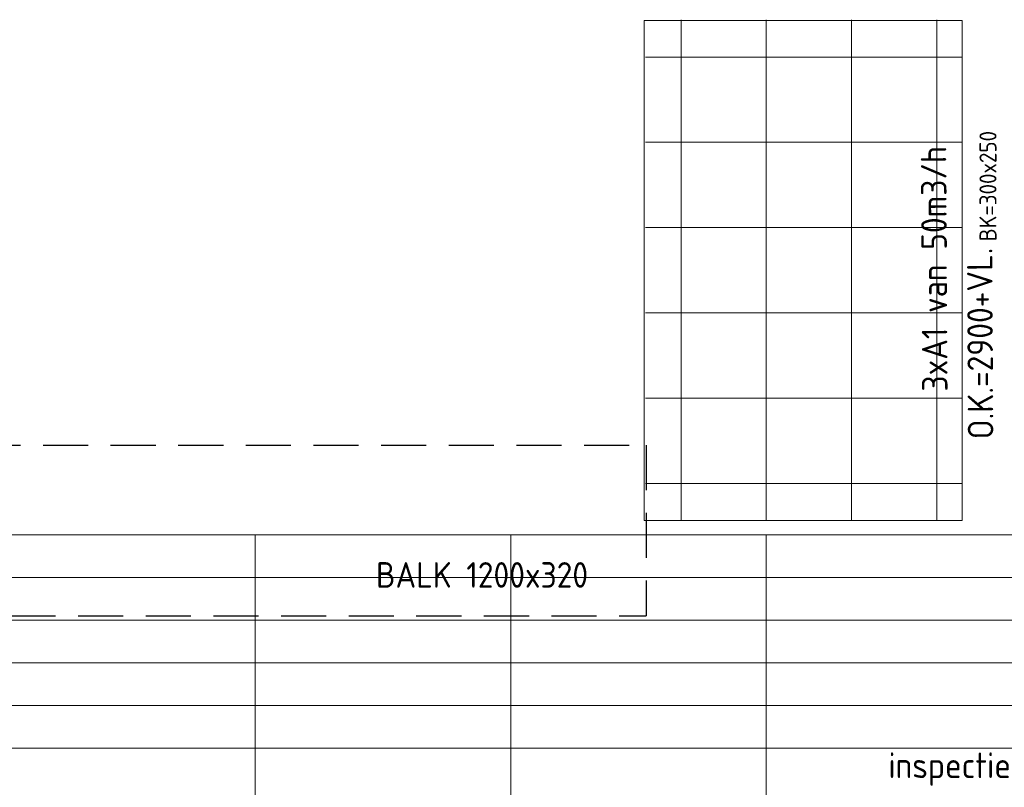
# Model space of a CAD drawing. Header units: millimetres. Extents: x -74135 to 19179, y 5032 to 51848.
# Tile 9 of 55: x -64514 to -57580, y 17273 to 22674. Entities that reach past the tile are written whole.
import ezdxf
from ezdxf.enums import TextEntityAlignment as Align

# ---------------------------------------------------------------- set-up
doc = ezdxf.new("R2010")
doc.units = ezdxf.units.MM
doc.header["$LTSCALE"] = 50
doc.linetypes.add('HIDDEN', pattern=[9.525, 6.35, -3.175])
for name, color, linetype in [('4plfd', 254, 'Continuous'), ('61', 4, 'Continuous'), ('WL570---_RETOUR', 100, 'Continuous'), ('WM570---_TOEVOER', 2, 'Continuous')]:
    doc.layers.add(name, color=color, linetype=linetype)
doc.styles.add('ISO', font='ISO', dxfattribs={"height": 162})
doc.styles.add('MAATVOERING', font='ISO')

# ---------------------------------------------------------------- blocks, each defined once
blk = doc.blocks.new('Groep-46')
at = {"color": 8, "linetype": 'Continuous', "lineweight": 13}
for p, q in [((-73154.9, 18699.1), (-22154.9, 18699.1)), ((-73154.9, 18699.1), (-22154.9, 18699.1)), ((-73154.9, 18399.1), (-22154.9, 18399.1)), ((-73154.9, 18099.1), (-45944.9, 18099.1)), ((-73154.9, 17799.1), (-45944.9, 17799.1)), ((-73154.9, 17499.1), (-45944.9, 17499.1)), ((-45944.9, 17199.1), (-73154.9, 17199.1))]:
    blk.add_line(p, q, dxfattribs=at)
blk = doc.blocks.new('Groep-49')
at = {"color": 8, "linetype": 'Continuous', "lineweight": 13}
for p, q in [((-60854.9, 22324.1), (-60854.9, 18799.1)), ((-60254.9, 22324.1), (-60254.9, 18799.1)), ((-59654.9, 22324.1), (-59654.9, 18799.1)), ((-59054.9, 22324.1), (-59054.9, 18799.1)), ((-58879.7, 22061.6), (-61104.9, 22061.6)), ((-58879.7, 21461.6), (-61104.9, 21461.6)), ((-58879.7, 20861.6), (-61104.9, 20861.6)), ((-58879.7, 20261.6), (-61104.9, 20261.6)), ((-58879.7, 19661.6), (-61104.9, 19661.6)), ((-58879.7, 19061.6), (-61104.9, 19061.6))]:
    blk.add_line(p, q, dxfattribs=at)
at = {"color": 8, "linetype": 'Continuous', "lineweight": 18}
blk.add_lwpolyline([(-61114.9, 22319.1), (-58874.9, 22319.1), (-58874.9, 18799.1), (-61114.9, 18799.1)], close=True, dxfattribs=at)
blk = doc.blocks.new('Groep-53')
at = {"color": 8, "linetype": 'Continuous', "lineweight": 13}
for p, q in [((-65604.9, 18699.1), (-54904.7, 18699.1)), ((-63854.9, 18699.1), (-63854.9, 8683.5)), ((-62054.9, 18699.1), (-62054.9, 8239.9)), ((-60254.9, 18699.1), (-60254.9, 7851))]:
    blk.add_line(p, q, dxfattribs=at)
at = {"color": 8}
for name in ['Groep-49', 'Groep-46']:
    blk.add_blockref(name, (0, 0), dxfattribs=at)
blk = doc.blocks.new('Block plafond 4e verd')
at = {"layer": '4plfd'}
blk.add_blockref('Groep-53', (73304.912, -19149.14), dxfattribs=at)

msp = doc.modelspace()

# ---------------------------------------------------------------- linework, layer by layer
at = {"color": 2, "linetype": 'HIDDEN'}
for p, q in [((-72445.8, 19680.2), (-60101.5, 19680.2)), ((-60101.5, 19680.2), (-60101.5, 18480.2)), ((-71245.8, 18480.2), (-60101.5, 18480.2))]:
    msp.add_line(p, q, dxfattribs=at)

# ---------------------------------------------------------------- block references
at = {"layer": 'WL570---_RETOUR'}
msp.add_blockref('Block plafond 4e verd', (-72306, 19498.9), dxfattribs=at)

# ---------------------------------------------------------------- texts
at = {"style": 'ISO'}
msp.add_text('BALK 1200x320', height=180, dxfattribs=at).set_placement((-62004.8, 18677.1))
at = {"layer": '61', "color": 7, "style": 'ISO'}
msp.add_text('O.K.=2900+VL.', height=180, rotation=90.31481, dxfattribs=at).set_placement((-57656.3, 19722))
at = {"layer": 'WM570---_TOEVOER', "style": 'MAATVOERING'}
msp.add_text('3xA1 van 50m3/h', height=180, rotation=90.29701, dxfattribs=at).set_placement((-57978.9, 20057.7))
at = {"layer": 'WM570---_TOEVOER', "style": 'ISO'}
msp.add_text('BK=300x250', height=120, rotation=90, dxfattribs=at).set_placement((-57694.9, 21502.6), align=Align.MIDDLE)
at = {"layer": 'WM570---_TOEVOER', "style": 'MAATVOERING'}
msp.add_text('inspectieluik.', height=180, dxfattribs=at).set_placement((-58396.4, 17337.4))

doc.saveas('drawing.dxf')
